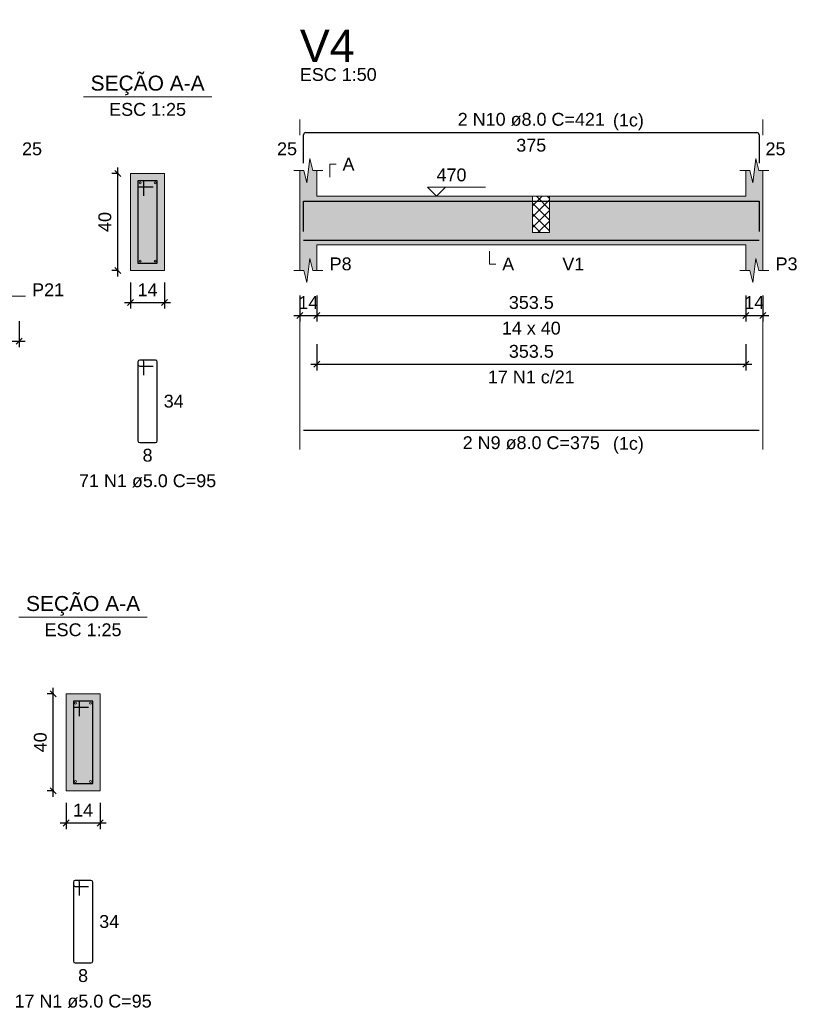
# Model space of a CAD drawing. Header units: millimetres. Extents: x 1434 to 2277, y -793 to -278.
# Tile 95 of 111: x 1899 to 1911, y -427 to -411. Entities that reach past the tile are written whole.
import ezdxf

# ---------------------------------------------------------------- set-up
doc = ezdxf.new("R2010")
doc.units = ezdxf.units.MM
doc.linetypes.add('DASHDOT', pattern=[25.4, 12.7, -6.35, 0, -6.35])
for name, color, linetype, lineweight in [('Descrição da armadura', 7, 'Continuous', 5), ('DT-Barras na forma', 1, 'Continuous', 30), ('DT-Barras no corte', 5, 'Continuous', 5), ('DT-Barras rebatidas', 1, 'Continuous', 30), ('DT-Cotas', 9, 'Continuous', 5), ('DT-Forma', 5, 'Continuous', 5), ('DT-Hachura forma vigas', 252, 'Continuous', 5), ('DT-Hachura intersecção vigas', 9, 'Continuous', 5), ('DT-Hachura seção vigas', 252, 'Continuous', 5), ('DT-Pontilhado', 9, 'DASHDOT', 5), ('DT-Textos', 7, 'Continuous', 5), ('DT-Título', 250, 'Continuous', 20), ('Textos armaduras', 7, 'Continuous', 5)]:
    doc.layers.add(name, color=color, linetype=linetype, lineweight=lineweight)
doc.styles.add('ARIAL', font='arial.ttf')
doc.styles.get("Standard").update_dxf_attribs({"font": 'arial.ttf'})
doc.dimstyles.new('UM_25.000000', dxfattribs={"dimtxt": 0.18, "dimasz": 0.1, "dimexe": 0.1, "dimexo": 0.2, "dimgap": 0, "dimtad": 1, "dimtih": 1, "dimtoh": 1, "dimdec": 1, "dimlfac": 25, "dimzin": 0, "dimdsep": 46, "dimtxsty": 'Standard', "dimcen": 0.09, "dimdle": 0.1, "dimadec": 1, "dimazin": 2, "dimtfac": 1, "dimtdec": 4, "dimtofl": 0, "dimtmove": 0, "dimatfit": 3, "dimfxl": 1, "dimtolj": 1, "dimarcsym": 0})
doc.dimstyles.new('UM_50.000000', dxfattribs={"dimtxt": 0.18, "dimasz": 0.1, "dimexe": 0.1, "dimexo": 0.2, "dimgap": 0, "dimtad": 1, "dimtih": 1, "dimtoh": 1, "dimdec": 1, "dimlfac": 50, "dimzin": 0, "dimdsep": 46, "dimtxsty": 'Standard', "dimcen": 0.09, "dimdle": 0.1, "dimadec": 1, "dimazin": 2, "dimtfac": 1, "dimtdec": 4, "dimtofl": 0, "dimtmove": 0, "dimatfit": 3, "dimfxl": 1, "dimtolj": 1, "dimarcsym": 0})

# ---------------------------------------------------------------- blocks, each defined once
blk = doc.blocks.new('_Oblique')
at = {"color": 0, "linetype": 'ByBlock', "lineweight": -2}
blk.add_line((-0.5, -0.5), (0.5, 0.5), dxfattribs=at)
blk = doc.blocks.new('*D1351')
at = {"layer": 'DT-Cotas', "color": 0, "lineweight": -2, "transparency": 16777216}
for p, q in [((1897.993, -415.563), (1897.993, -415.993)), ((1898.593, -415.563), (1898.593, -415.993)), ((1897.893, -415.893), (1898.693, -415.893))]:
    blk.add_line(p, q, dxfattribs=at)
at = {"layer": 'DT-Cotas', "color": 0, "lineweight": -2, "transparency": 16777216, "xscale": 0.1, "yscale": 0.1, "zscale": 0.1, "rotation": 180}
blk.add_blockref('_Oblique', (1897.993, -415.893), dxfattribs=at)
at = {"layer": 'DT-Cotas', "color": 0, "lineweight": -2, "transparency": 16777216, "xscale": 0.1, "yscale": 0.1, "zscale": 0.1}
blk.add_blockref('_Oblique', (1898.593, -415.893), dxfattribs=at)
at = {"layer": 'DT-Cotas', "color": 7, "transparency": 16777216, "insert": (1898.293, -415.681), "char_height": 0.2118, "attachment_point": 5, "rotation": 0.0057, "style": 'ARIAL'}
blk.add_mtext('\\A1;30', dxfattribs=at)
blk = doc.blocks.new('*D1358')
at = {"layer": 'DT-Cotas', "color": 0, "lineweight": -2, "transparency": 16777216}
for p, q in [((1900.228, -413.128), (1900.117, -413.128)), ((1900.217, -414.828), (1900.217, -413.028)), ((1900.228, -414.728), (1900.117, -414.728))]:
    blk.add_line(p, q, dxfattribs=at)
at = {"layer": 'DT-Cotas', "color": 0, "lineweight": -2, "transparency": 16777216, "xscale": 0.1, "yscale": 0.1, "zscale": 0.1}
for p, rotation in [((1900.217, -413.128), 90), ((1900.217, -414.728), 270)]:
    blk.add_blockref('_Oblique', p, dxfattribs=dict(at, rotation=rotation))
at = {"layer": 'DT-Cotas', "color": 7, "transparency": 16777216, "insert": (1900.005, -413.928), "char_height": 0.2118, "attachment_point": 5, "rotation": 90, "style": 'ARIAL'}
blk.add_mtext('\\A1;40', dxfattribs=at)
blk = doc.blocks.new('*D1359')
at = {"layer": 'DT-Cotas', "color": 0, "lineweight": -2, "transparency": 16777216}
for p, q in [((1900.428, -414.928), (1900.428, -415.357)), ((1900.988, -414.928), (1900.988, -415.357)), ((1900.328, -415.257), (1901.088, -415.257))]:
    blk.add_line(p, q, dxfattribs=at)
at = {"layer": 'DT-Cotas', "color": 0, "lineweight": -2, "transparency": 16777216, "xscale": 0.1, "yscale": 0.1, "zscale": 0.1, "rotation": 180}
blk.add_blockref('_Oblique', (1900.428, -415.257), dxfattribs=at)
at = {"layer": 'DT-Cotas', "color": 0, "lineweight": -2, "transparency": 16777216, "xscale": 0.1, "yscale": 0.1, "zscale": 0.1}
blk.add_blockref('_Oblique', (1900.988, -415.257), dxfattribs=at)
at = {"layer": 'DT-Cotas', "color": 7, "transparency": 16777216, "insert": (1900.708, -415.046), "char_height": 0.2118, "attachment_point": 5, "rotation": 0.0057, "style": 'ARIAL'}
blk.add_mtext('\\A1;14', dxfattribs=at)
blk = doc.blocks.new('*D1360')
at = {"layer": 'DT-Cotas', "color": 0, "lineweight": -2, "transparency": 16777216}
for p, q in [((1903.218, -415.14), (1903.218, -415.569)), ((1903.498, -415.14), (1903.498, -415.569)), ((1903.118, -415.469), (1903.598, -415.469))]:
    blk.add_line(p, q, dxfattribs=at)
at = {"layer": 'DT-Cotas', "color": 0, "lineweight": -2, "transparency": 16777216, "xscale": 0.1, "yscale": 0.1, "zscale": 0.1, "rotation": 180}
blk.add_blockref('_Oblique', (1903.218, -415.469), dxfattribs=at)
at = {"layer": 'DT-Cotas', "color": 0, "lineweight": -2, "transparency": 16777216, "xscale": 0.1, "yscale": 0.1, "zscale": 0.1}
blk.add_blockref('_Oblique', (1903.498, -415.469), dxfattribs=at)
at = {"layer": 'DT-Cotas', "color": 7, "transparency": 16777216, "insert": (1903.358, -415.257), "char_height": 0.2118, "attachment_point": 5, "rotation": 0.0057, "style": 'ARIAL'}
blk.add_mtext('\\A1;14', dxfattribs=at)
blk = doc.blocks.new('*D1361')
at = {"layer": 'DT-Cotas', "color": 0, "lineweight": -2, "transparency": 16777216}
for p, q in [((1903.498, -415.14), (1903.498, -415.569)), ((1910.568, -415.14), (1910.568, -415.569)), ((1903.398, -415.469), (1910.668, -415.469))]:
    blk.add_line(p, q, dxfattribs=at)
at = {"layer": 'DT-Cotas', "color": 0, "lineweight": -2, "transparency": 16777216, "xscale": 0.1, "yscale": 0.1, "zscale": 0.1, "rotation": 180}
blk.add_blockref('_Oblique', (1903.498, -415.469), dxfattribs=at)
at = {"layer": 'DT-Cotas', "color": 0, "lineweight": -2, "transparency": 16777216, "xscale": 0.1, "yscale": 0.1, "zscale": 0.1}
blk.add_blockref('_Oblique', (1910.568, -415.469), dxfattribs=at)
at = {"layer": 'DT-Cotas', "color": 7, "transparency": 16777216, "insert": (1907.033, -415.257), "char_height": 0.2118, "attachment_point": 5, "rotation": 0.0057, "style": 'ARIAL'}
blk.add_mtext('\\A1;353.5', dxfattribs=at)
blk = doc.blocks.new('*D1362')
at = {"layer": 'DT-Cotas', "color": 0, "lineweight": -2, "transparency": 16777216}
for p, q in [((1910.568, -415.14), (1910.568, -415.569)), ((1910.848, -415.14), (1910.848, -415.569)), ((1910.468, -415.469), (1910.948, -415.469))]:
    blk.add_line(p, q, dxfattribs=at)
at = {"layer": 'DT-Cotas', "color": 0, "lineweight": -2, "transparency": 16777216, "xscale": 0.1, "yscale": 0.1, "zscale": 0.1, "rotation": 180}
blk.add_blockref('_Oblique', (1910.568, -415.469), dxfattribs=at)
at = {"layer": 'DT-Cotas', "color": 0, "lineweight": -2, "transparency": 16777216, "xscale": 0.1, "yscale": 0.1, "zscale": 0.1}
blk.add_blockref('_Oblique', (1910.848, -415.469), dxfattribs=at)
at = {"layer": 'DT-Cotas', "color": 7, "transparency": 16777216, "insert": (1910.708, -415.257), "char_height": 0.2118, "attachment_point": 5, "rotation": 0.0057, "style": 'ARIAL'}
blk.add_mtext('\\A1;14', dxfattribs=at)
blk = doc.blocks.new('*D1363')
at = {"layer": 'DT-Cotas', "color": 0, "lineweight": -2, "transparency": 16777216}
for p, q in [((1903.498, -415.944), (1903.498, -416.374)), ((1910.568, -415.944), (1910.568, -416.374)), ((1903.398, -416.274), (1910.668, -416.274))]:
    blk.add_line(p, q, dxfattribs=at)
at = {"layer": 'DT-Cotas', "color": 0, "lineweight": -2, "transparency": 16777216, "xscale": 0.1, "yscale": 0.1, "zscale": 0.1, "rotation": 180}
blk.add_blockref('_Oblique', (1903.498, -416.274), dxfattribs=at)
at = {"layer": 'DT-Cotas', "color": 0, "lineweight": -2, "transparency": 16777216, "xscale": 0.1, "yscale": 0.1, "zscale": 0.1}
blk.add_blockref('_Oblique', (1910.568, -416.274), dxfattribs=at)
at = {"layer": 'DT-Cotas', "color": 7, "transparency": 16777216, "insert": (1907.033, -416.062), "char_height": 0.2118, "attachment_point": 5, "rotation": 0.0057, "style": 'ARIAL'}
blk.add_mtext('\\A1;353.5', dxfattribs=at)
blk = doc.blocks.new('*D1331')
at = {"layer": 'DT-Cotas', "color": 0, "lineweight": -2, "transparency": 16777216}
for p, q in [((1899.165, -421.707), (1899.053, -421.707)), ((1899.153, -423.407), (1899.153, -421.607)), ((1899.165, -423.307), (1899.053, -423.307))]:
    blk.add_line(p, q, dxfattribs=at)
at = {"layer": 'DT-Cotas', "color": 0, "lineweight": -2, "transparency": 16777216, "xscale": 0.1, "yscale": 0.1, "zscale": 0.1}
for p, rotation in [((1899.153, -421.707), 90), ((1899.153, -423.307), 270)]:
    blk.add_blockref('_Oblique', p, dxfattribs=dict(at, rotation=rotation))
at = {"layer": 'DT-Cotas', "color": 7, "transparency": 16777216, "insert": (1898.941, -422.507), "char_height": 0.2118, "attachment_point": 5, "rotation": 90, "style": 'ARIAL'}
blk.add_mtext('\\A1;40', dxfattribs=at)
blk = doc.blocks.new('*D1332')
at = {"layer": 'DT-Cotas', "color": 0, "lineweight": -2, "transparency": 16777216}
for p, q in [((1899.365, -423.507), (1899.365, -423.937)), ((1899.925, -423.507), (1899.925, -423.937)), ((1899.265, -423.837), (1900.025, -423.837))]:
    blk.add_line(p, q, dxfattribs=at)
at = {"layer": 'DT-Cotas', "color": 0, "lineweight": -2, "transparency": 16777216, "xscale": 0.1, "yscale": 0.1, "zscale": 0.1, "rotation": 180}
blk.add_blockref('_Oblique', (1899.365, -423.837), dxfattribs=at)
at = {"layer": 'DT-Cotas', "color": 0, "lineweight": -2, "transparency": 16777216, "xscale": 0.1, "yscale": 0.1, "zscale": 0.1}
blk.add_blockref('_Oblique', (1899.925, -423.837), dxfattribs=at)
at = {"layer": 'DT-Cotas', "color": 7, "transparency": 16777216, "insert": (1899.645, -423.625), "char_height": 0.2118, "attachment_point": 5, "rotation": 0.0057, "style": 'ARIAL'}
blk.add_mtext('\\A1;14', dxfattribs=at)

msp = doc.modelspace()

# ---------------------------------------------------------------- hatches: boundary and pattern name
at = {"layer": 'DT-Hachura forma vigas', "linetype": 'Continuous'}
msp.add_hatch(color=256, dxfattribs=at).paths.add_polyline_path([(1907.3327, -414.1042), (1907.0527, -414.1042), (1907.0527, -413.5042), (1903.4979, -413.5042), (1903.4979, -413.0806), (1903.4329, -413.0806), (1903.3829, -412.8806), (1903.3329, -413.2806), (1903.2829, -413.0806), (1903.2179, -413.0806), (1903.2179, -413.5042), (1903.2179, -414.3042), (1903.2179, -414.7278), (1903.2829, -414.7278), (1903.3329, -414.9278), (1903.3829, -414.5278), (1903.4329, -414.7278), (1903.4979, -414.7278), (1903.4979, -414.3042), (1907.0527, -414.3042), (1907.3327, -414.3042), (1910.5675, -414.3042), (1910.5675, -414.7278), (1910.6325, -414.7278), (1910.6825, -414.9278), (1910.7325, -414.5278), (1910.7825, -414.7278), (1910.8475, -414.7278), (1910.8475, -414.3042), (1910.8475, -413.5042), (1910.8475, -413.0806), (1910.7825, -413.0806), (1910.7325, -412.8806), (1910.6825, -413.2806), (1910.6325, -413.0806), (1910.5675, -413.0806), (1910.5675, -413.5042), (1907.3327, -413.5042), (1907.3327, -414.1042)])
at = {"layer": 'DT-Hachura intersecção vigas', "linetype": 'Continuous'}
h = msp.add_hatch(dxfattribs=at)
h.set_pattern_fill('ANSI37', color=256, style=0)
h.set_pattern_definition([(45, (1843.17162, -1409.15824), (-0.088388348, 0.088388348), []), (135, (1843.17162, -1409.15824), (-0.088388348, -0.088388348), [])])
h.paths.add_polyline_path([(1907.0527, -414.1042), (1907.3327, -414.1042), (1907.3327, -413.5042), (1907.0527, -413.5042), (1907.0527, -414.1042)])
at = {"layer": 'DT-Hachura seção vigas', "linetype": 'Continuous'}
for points in [[(1900.4284, -414.7278), (1900.4284, -414.7278), (1900.9884, -414.7278), (1900.9884, -413.1278), (1900.4284, -413.1278), (1900.4284, -414.7278)], [(1899.3649, -423.3072), (1899.3649, -423.3072), (1899.9249, -423.3072), (1899.9249, -421.7072), (1899.3649, -421.7072), (1899.3649, -423.3072)]]:
    msp.add_hatch(color=256, dxfattribs=at).paths.add_polyline_path(points)

# ---------------------------------------------------------------- linework, layer by layer
at = {"layer": 'DT-Barras na forma'}
for p, q in [((1900.6484, -413.2478), (1900.5484, -413.2478)), ((1900.5484, -413.2478), (1900.5484, -414.6078)), ((1900.8684, -413.2478), (1900.5484, -413.2478)), ((1900.5484, -413.2478), (1900.5484, -413.3478)), ((1900.6484, -413.4978), (1900.6484, -413.2478)), ((1900.8684, -414.6078), (1900.8684, -413.2478)), ((1900.5484, -413.3478), (1900.7984, -413.3478)), ((1900.5484, -414.6078), (1900.8684, -414.6078)), ((1899.5849, -421.8272), (1899.4849, -421.8272)), ((1899.4849, -421.8272), (1899.4849, -423.1872)), ((1899.8049, -421.8272), (1899.4849, -421.8272)), ((1899.4849, -421.8272), (1899.4849, -421.9272)), ((1899.5849, -422.0772), (1899.5849, -421.8272)), ((1899.8049, -423.1872), (1899.8049, -421.8272)), ((1899.4849, -421.9272), (1899.7349, -421.9272)), ((1899.4849, -423.1872), (1899.8049, -423.1872))]:
    msp.add_line(p, q, dxfattribs=at)
for points in [[(1903.2779, -414.0858), (1903.2779, -413.5822), (1910.7875, -413.5822), (1910.7875, -414.0858)], [(1903.2779, -414.2262), (1910.7875, -414.2262)]]:
    msp.add_lwpolyline(points, dxfattribs=at)
at = {"layer": 'DT-Barras no corte'}
for centre in [(1900.5844, -413.2838), (1900.8324, -413.2838), (1900.5844, -414.5718), (1900.8324, -414.5718), (1899.5209, -421.8632), (1899.7689, -421.8632), (1899.5209, -423.1512), (1899.7689, -423.1512)]:
    msp.add_circle(centre, 0.016, dxfattribs=at)
at = {"layer": 'DT-Barras rebatidas'}
for p, q in [((1903.2779, -412.9562), (1903.2779, -412.4926)), ((1903.3179, -412.4526), (1910.7475, -412.4526)), ((1910.7875, -412.4926), (1910.7875, -412.9562)), ((1900.6184, -416.2045), (1900.5784, -416.2045)), ((1900.8384, -416.2045), (1900.5784, -416.2045)), ((1900.5484, -416.2345), (1900.5484, -417.5345)), ((1900.5484, -416.2345), (1900.5484, -416.2745)), ((1900.5784, -416.3045), (1900.7984, -416.3045)), ((1900.6484, -416.4545), (1900.6484, -416.2345)), ((1900.8684, -417.5345), (1900.8684, -416.2345)), ((1903.2779, -417.3609), (1910.7875, -417.3609)), ((1900.5784, -417.5645), (1900.8384, -417.5645)), ((1899.4849, -424.8139), (1899.4849, -426.1139)), ((1899.4849, -424.8139), (1899.4849, -424.8539)), ((1899.5549, -424.7839), (1899.5149, -424.7839)), ((1899.7749, -424.7839), (1899.5149, -424.7839)), ((1899.5849, -425.0339), (1899.5849, -424.8139)), ((1899.8049, -426.1139), (1899.8049, -424.8139)), ((1899.5149, -424.8839), (1899.7349, -424.8839)), ((1899.5149, -426.1439), (1899.7749, -426.1439))]:
    msp.add_line(p, q, dxfattribs=at)
for centre, radius, start, end in [((1903.3179, -412.4926), 0.04, 90, 180), ((1910.7475, -412.4926), 0.04, 0, 90), ((1900.5784, -416.2345), 0.03, 90, 180), ((1900.5784, -416.2345), 0.03, 90, 180), ((1900.6184, -416.2345), 0.03, 0, 90), ((1900.8384, -416.2345), 0.03, 0, 90), ((1900.5784, -416.2745), 0.03, 180, 270), ((1900.5784, -417.5345), 0.03, 180, 270), ((1900.8384, -417.5345), 0.03, 270, 0), ((1899.5149, -424.8139), 0.03, 90, 180), ((1899.5149, -424.8139), 0.03, 90, 180), ((1899.5549, -424.8139), 0.03, 0, 90), ((1899.7749, -424.8139), 0.03, 0, 90), ((1899.5149, -424.8539), 0.03, 180, 270), ((1899.5149, -426.1139), 0.03, 180, 270), ((1899.7749, -426.1139), 0.03, 270, 0)]:
    msp.add_arc(centre, radius, start, end, dxfattribs=at)
at = {"layer": 'DT-Forma'}
for p, q in [((1903.3329, -413.2806), (1903.3829, -412.8806)), ((1903.3829, -412.8806), (1903.4329, -413.0806)), ((1910.6825, -413.2806), (1910.7325, -412.8806)), ((1910.7325, -412.8806), (1910.7825, -413.0806)), ((1900.9884, -413.1278), (1900.4284, -413.1278)), ((1900.4284, -413.1278), (1900.4284, -413.1278)), ((1900.4284, -413.1278), (1900.4284, -414.7278)), ((1900.9884, -414.7278), (1900.9884, -413.1278)), ((1900.9884, -413.1278), (1900.9884, -413.1278)), ((1903.1179, -413.0806), (1903.2829, -413.0806)), ((1903.2179, -413.5042), (1903.2179, -413.0806)), ((1903.2829, -413.0806), (1903.3329, -413.2806)), ((1903.4329, -413.0806), (1903.5979, -413.0806)), ((1903.4979, -413.0806), (1903.4979, -413.5042)), ((1910.4675, -413.0806), (1910.6325, -413.0806)), ((1910.5675, -413.5042), (1910.5675, -413.0806)), ((1910.6325, -413.0806), (1910.6825, -413.2806)), ((1910.7825, -413.0806), (1910.9475, -413.0806)), ((1910.8475, -413.0806), (1910.8475, -413.5042)), ((1903.4979, -413.5042), (1907.0527, -413.5042)), ((1907.0527, -413.5042), (1907.3327, -413.5042)), ((1907.3327, -413.5042), (1910.5675, -413.5042)), ((1903.2179, -414.3042), (1903.2179, -414.7278)), ((1903.4979, -414.7278), (1903.4979, -414.3042)), ((1903.4979, -414.3042), (1907.0527, -414.3042)), ((1907.0527, -414.3042), (1907.3327, -414.3042)), ((1907.3327, -414.3042), (1910.5675, -414.3042)), ((1910.5675, -414.3042), (1910.5675, -414.7278)), ((1910.8475, -414.7278), (1910.8475, -414.3042)), ((1903.3329, -414.9278), (1903.3829, -414.5278)), ((1903.3829, -414.5278), (1903.4329, -414.7278)), ((1910.6825, -414.9278), (1910.7325, -414.5278)), ((1910.7325, -414.5278), (1910.7825, -414.7278)), ((1900.4284, -414.7278), (1900.9884, -414.7278)), ((1900.4284, -414.7278), (1900.4284, -414.7278)), ((1900.9884, -414.7278), (1900.9884, -414.7278)), ((1903.1179, -414.7278), (1903.2829, -414.7278)), ((1903.2829, -414.7278), (1903.3329, -414.9278)), ((1903.4329, -414.7278), (1903.5979, -414.7278)), ((1910.4675, -414.7278), (1910.6325, -414.7278)), ((1910.6325, -414.7278), (1910.6825, -414.9278)), ((1910.7825, -414.7278), (1910.9475, -414.7278)), ((1898.3683, -415.1514), (1898.6933, -415.1514)), ((1899.9249, -421.7072), (1899.3649, -421.7072)), ((1899.3649, -421.7072), (1899.3649, -421.7072)), ((1899.3649, -421.7072), (1899.3649, -423.3072)), ((1899.9249, -423.3072), (1899.9249, -421.7072)), ((1899.9249, -421.7072), (1899.9249, -421.7072)), ((1899.3649, -423.3072), (1899.9249, -423.3072)), ((1899.3649, -423.3072), (1899.3649, -423.3072)), ((1899.9249, -423.3072), (1899.9249, -423.3072))]:
    msp.add_line(p, q, dxfattribs=at)
at = {"layer": 'DT-Forma', "linetype": 'Continuous'}
for p, q in [((1903.2179, -414.3042), (1903.2179, -413.5042)), ((1910.8475, -413.5042), (1910.8475, -414.3042))]:
    msp.add_line(p, q, dxfattribs=at)
at = {"layer": 'DT-Pontilhado', "ltscale": 0.2}
for p, q in [((1903.2179, -417.6786), (1903.2179, -412.2408)), ((1910.8475, -417.6786), (1910.8475, -412.2408)), ((1907.0527, -413.5042), (1907.0527, -414.1042)), ((1907.3327, -413.5042), (1907.3327, -414.1042)), ((1907.0527, -414.1042), (1907.3327, -414.1042))]:
    msp.add_line(p, q, dxfattribs=at)
at = {"layer": 'DT-Textos'}
for p, q in [((1899.6494, -411.8629), (1901.7674, -411.8629)), ((1898.5859, -420.4423), (1900.7039, -420.4423))]:
    msp.add_line(p, q, dxfattribs=at)
for points in [[(1903.7097, -413.1865), (1903.7097, -412.9747), (1903.8156, -412.9747)], [(1905.6188, -413.356), (1905.4705, -413.5042), (1905.3223, -413.356), (1906.2754, -413.356)], [(1906.3418, -414.4101), (1906.3418, -414.6219), (1906.4477, -414.6219)]]:
    msp.add_lwpolyline(points, dxfattribs=at)

# ---------------------------------------------------------------- texts
at = {"layer": 'Descrição da armadura', "linetype": 'Continuous', "char_height": 0.2118, "attachment_point": 8, "line_spacing_factor": 0.798, "style": 'ARIAL'}
for s, insert, width in [('2 N10 ø8.0 C=421', (1907.0327, -412.3467), 4.8647), ('17 N1 c/21', (1907.0327, -416.5917), 2.869342), ('2 N9 ø8.0 C=375', (1907.0327, -417.6786), 4.534748), ('71 N1 ø5.0 C=95', (1900.7084, -418.3058), 4.534748), ('17 N1 ø5.0 C=95', (1899.6449, -426.8852), 4.534748)]:
    msp.add_mtext(s, dxfattribs=dict(at, insert=insert, width=width))
at = {"layer": 'DT-Textos', "line_spacing_factor": 0.798, "style": 'ARIAL'}
for s, insert, char_height, attachment_point in [('ESC 1:50', (1903.2179, -411.6054), 0.2118, 7), ('SEÇÃO A-A', (1900.7086, -411.8382), 0.2471, 8), ('ESC 1:25', (1900.7084, -412.1806), 0.2118, 8), ('(1c)', (1908.3786, -412.4162), 0.2118, 7), ('A', (1903.9215, -413.0806), 0.2118, 7), ('470', (1905.4705, -413.2607), 0.2118, 7), ('P3', (1911.0593, -414.7278), 0.2118, 7), ('P8', (1903.7097, -414.7278), 0.2118, 7), ('A', (1906.5536, -414.7278), 0.2118, 7), ('V1', (1907.5445, -414.7278), 0.2118, 7), ('P21', (1898.8051, -415.1514), 0.2118, 7), ('14 x 40', (1907.0327, -415.7868), 0.2118, 8), ('(1c)', (1908.3786, -417.7482), 0.2118, 7), ('SEÇÃO A-A', (1899.645, -420.4182), 0.2471, 8), ('ESC 1:25', (1899.6449, -420.76), 0.2118, 8)]:
    msp.add_mtext(s, dxfattribs=dict(at, insert=insert, char_height=char_height, attachment_point=attachment_point))
at = {"layer": 'DT-Título', "insert": (1903.2179, -411.2877), "char_height": 0.5295, "attachment_point": 7, "line_spacing_factor": 0.798, "style": 'ARIAL'}
msp.add_mtext('V4', dxfattribs=at)
at = {"layer": 'Textos armaduras', "linetype": 'Continuous', "char_height": 0.2118, "attachment_point": 7, "line_spacing_factor": 0.798, "style": 'ARIAL'}
for s, insert, width in [('375', (1906.7853, -412.7703), 0.989858), ('25', (1898.6392, -412.8303), 0.659905), ('25', (1902.8421, -412.8303), 0.659905), ('25', (1910.8934, -412.8303), 0.659905), ('34', (1900.9743, -416.9904), 0.659905), ('8', (1900.6259, -417.8822), 0.329953), ('34', (1899.9108, -425.5698), 0.659905), ('8', (1899.5624, -426.4616), 0.329953)]:
    msp.add_mtext(s, dxfattribs=dict(at, insert=insert, width=width))

# ---------------------------------------------------------------- dimensions: what is measured, and where the dimension line sits
at = {"layer": 'DT-Cotas'}
for base, p1, p2, picture, middle in [((1900.2166, -413.1278), (1900.4284, -414.7278), (1900.4284, -413.1278), '*D1358', (1900.0048, -413.9278)), ((1899.1531, -421.7072), (1899.3649, -423.3072), (1899.3649, -421.7072), '*D1331', (1898.9413, -422.5072))]:
    dim = msp.add_linear_dim(base=base, p1=p1, p2=p2, angle=90, dimstyle='UM_25.000000', override={"dimtxt": 0.2118, "dimasz": 0.1, "dimexe": 0.1, "dimexo": 0.2, "dimtad": 1, "dimtih": 0, "dimtoh": 0, "dimdec": 1, "dimlfac": 25, "dimzin": 8, "dimtxsty": 'ARIAL', "dimblk": 'Oblique', "dimblk1": 'Oblique', "dimblk2": 'Oblique', "dimsah": 1, "dimdle": 0.1, "dimse1": 0, "dimse2": 0, "dimclrt": 7, "dimadec": 1, "dimazin": 3, "dimtmove": 2, "dimldrblk": 'Oblique'}, dxfattribs=at)
    dim.commit()
    dim.dimension.update_dxf_attribs({"geometry": picture, "text_midpoint": middle, "dimtype": 160, "text_rotation": 90})
for base, p1, p2, dimstyle, override, picture, middle in [((1900.9884, -415.2573), (1900.4284, -414.7278), (1900.9884, -414.7278), 'UM_25.000000', {"dimtxt": 0.2118, "dimasz": 0.1, "dimexe": 0.1, "dimexo": 0.2, "dimtad": 1, "dimtih": 0, "dimtoh": 0, "dimdec": 1, "dimlfac": 25, "dimzin": 8, "dimtxsty": 'ARIAL', "dimblk": 'Oblique', "dimblk1": 'Oblique', "dimblk2": 'Oblique', "dimsah": 1, "dimdle": 0.1, "dimse1": 0, "dimse2": 0, "dimclrt": 7, "dimadec": 1, "dimazin": 3, "dimtmove": 2, "dimldrblk": 'Oblique'}, '*D1359', (1900.7084, -415.0455)), ((1903.4979, -415.4691), (1903.2179, -414.9396), (1903.4979, -414.9396), 'UM_50.000000', {"dimtxt": 0.2118, "dimasz": 0.1, "dimexe": 0.1, "dimexo": 0.2, "dimtad": 1, "dimtih": 0, "dimtoh": 0, "dimdec": 1, "dimlfac": 50, "dimzin": 8, "dimtxsty": 'ARIAL', "dimblk": 'Oblique', "dimblk1": 'Oblique', "dimblk2": 'Oblique', "dimsah": 1, "dimdle": 0.1, "dimse1": 0, "dimse2": 0, "dimclrt": 7, "dimadec": 1, "dimazin": 3, "dimtmove": 2, "dimldrblk": 'Oblique'}, '*D1360', (1903.3579, -415.2573)), ((1910.5675, -415.4691), (1903.4979, -414.9396), (1910.5675, -414.9396), 'UM_50.000000', {"dimtxt": 0.2118, "dimasz": 0.1, "dimexe": 0.1, "dimexo": 0.2, "dimtad": 1, "dimtih": 0, "dimtoh": 0, "dimdec": 1, "dimlfac": 50, "dimzin": 8, "dimtxsty": 'ARIAL', "dimblk": 'Oblique', "dimblk1": 'Oblique', "dimblk2": 'Oblique', "dimsah": 1, "dimdle": 0.1, "dimse1": 0, "dimse2": 0, "dimclrt": 7, "dimadec": 1, "dimazin": 3, "dimtmove": 2, "dimldrblk": 'Oblique'}, '*D1361', (1907.0327, -415.2573)), ((1910.8475, -415.4691), (1910.5675, -414.9396), (1910.8475, -414.9396), 'UM_50.000000', {"dimtxt": 0.2118, "dimasz": 0.1, "dimexe": 0.1, "dimexo": 0.2, "dimtad": 1, "dimtih": 0, "dimtoh": 0, "dimdec": 1, "dimlfac": 50, "dimzin": 8, "dimtxsty": 'ARIAL', "dimblk": 'Oblique', "dimblk1": 'Oblique', "dimblk2": 'Oblique', "dimsah": 1, "dimdle": 0.1, "dimse1": 0, "dimse2": 0, "dimclrt": 7, "dimadec": 1, "dimazin": 3, "dimtmove": 2, "dimldrblk": 'Oblique'}, '*D1362', (1910.7075, -415.2573)), ((1898.5933, -415.8927), (1897.9933, -415.3632), (1898.5933, -415.3632), 'UM_50.000000', {"dimtxt": 0.2118, "dimasz": 0.1, "dimexe": 0.1, "dimexo": 0.2, "dimtad": 1, "dimtih": 0, "dimtoh": 0, "dimdec": 1, "dimlfac": 50, "dimzin": 8, "dimtxsty": 'ARIAL', "dimblk": 'Oblique', "dimblk1": 'Oblique', "dimblk2": 'Oblique', "dimsah": 1, "dimdle": 0.1, "dimse1": 0, "dimse2": 0, "dimclrt": 7, "dimadec": 1, "dimazin": 3, "dimtmove": 2, "dimldrblk": 'Oblique'}, '*D1351', (1898.2933, -415.6809)), ((1910.5675, -416.274), (1903.4979, -415.7445), (1910.5675, -415.7445), 'UM_50.000000', {"dimtxt": 0.2118, "dimasz": 0.1, "dimexe": 0.1, "dimexo": 0.2, "dimtad": 1, "dimtih": 0, "dimtoh": 0, "dimdec": 1, "dimlfac": 50, "dimzin": 8, "dimtxsty": 'ARIAL', "dimblk": 'Oblique', "dimblk1": 'Oblique', "dimblk2": 'Oblique', "dimsah": 1, "dimdle": 0.1, "dimse1": 0, "dimse2": 0, "dimclrt": 7, "dimadec": 1, "dimazin": 3, "dimtmove": 2, "dimldrblk": 'Oblique'}, '*D1363', (1907.0327, -416.0622)), ((1899.9249, -423.8367), (1899.3649, -423.3072), (1899.9249, -423.3072), 'UM_25.000000', {"dimtxt": 0.2118, "dimasz": 0.1, "dimexe": 0.1, "dimexo": 0.2, "dimtad": 1, "dimtih": 0, "dimtoh": 0, "dimdec": 1, "dimlfac": 25, "dimzin": 8, "dimtxsty": 'ARIAL', "dimblk": 'Oblique', "dimblk1": 'Oblique', "dimblk2": 'Oblique', "dimsah": 1, "dimdle": 0.1, "dimse1": 0, "dimse2": 0, "dimclrt": 7, "dimadec": 1, "dimazin": 3, "dimtmove": 2, "dimldrblk": 'Oblique'}, '*D1332', (1899.6449, -423.6249))]:
    dim = msp.add_linear_dim(base=base, p1=p1, p2=p2, dimstyle=dimstyle, override=override, dxfattribs=at)
    dim.commit()
    dim.dimension.update_dxf_attribs({"geometry": picture, "text_midpoint": middle, "dimtype": 160, "text_rotation": 0.00573})

doc.saveas('drawing.dxf')
